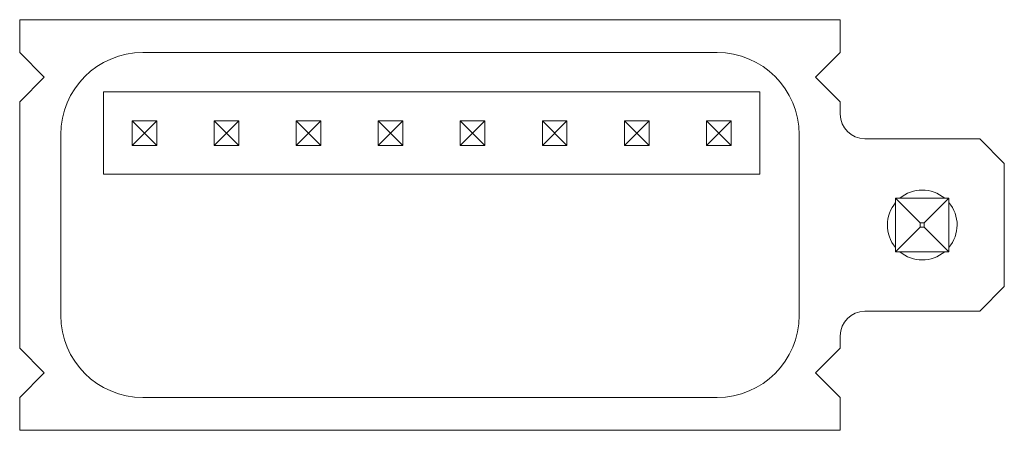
# Model space of a CAD drawing. Header units: millimetres. Extents: x 0 to 12, y 0 to 5.
import ezdxf

# ---------------------------------------------------------------- set-up
doc = ezdxf.new("R2010")
doc.units = ezdxf.units.MM

msp = doc.modelspace()

# ---------------------------------------------------------------- linework, layer by layer
at = {"color": 7, "linetype": 'Continuous', "lineweight": 15}
for p, q in [((10, 5), (0, 5)), ((0, 5), (0, 4.6)), ((10, 4.6), (10, 5)), ((0.3, 4.3), (0, 4.6)), ((8.5, 4.6), (1.5, 4.6)), ((10, 4.6), (9.7, 4.3)), ((0, 4), (0.3, 4.3)), ((9.7, 4.3), (10, 4)), ((9.02, 4.12), (1.02, 4.12)), ((1.02, 4.12), (1.02, 3.12)), ((9.02, 3.12), (9.02, 4.12)), ((0, 4), (0, 1)), ((10, 3.85), (10, 4)), ((1.67, 3.47), (1.37, 3.77)), ((1.67, 3.77), (1.37, 3.47)), ((1.37, 3.47), (1.37, 3.77)), ((1.37, 3.77), (1.67, 3.77)), ((1.67, 3.77), (1.67, 3.47)), ((2.37, 3.47), (2.67, 3.77)), ((2.67, 3.47), (2.37, 3.77)), ((2.37, 3.47), (2.37, 3.77)), ((2.37, 3.77), (2.67, 3.77)), ((2.67, 3.77), (2.67, 3.47)), ((3.37, 3.47), (3.67, 3.77)), ((3.67, 3.47), (3.37, 3.77)), ((3.37, 3.47), (3.37, 3.77)), ((3.37, 3.77), (3.67, 3.77)), ((3.67, 3.77), (3.67, 3.47)), ((4.37, 3.47), (4.67, 3.77)), ((4.37, 3.77), (4.67, 3.47)), ((4.37, 3.47), (4.37, 3.77)), ((4.37, 3.77), (4.67, 3.77)), ((4.67, 3.77), (4.67, 3.47)), ((5.37, 3.47), (5.67, 3.77)), ((5.37, 3.77), (5.67, 3.47)), ((5.37, 3.47), (5.37, 3.77)), ((5.37, 3.77), (5.67, 3.77)), ((5.67, 3.77), (5.67, 3.47)), ((6.37, 3.47), (6.67, 3.77)), ((6.37, 3.77), (6.67, 3.47)), ((6.37, 3.47), (6.37, 3.77)), ((6.37, 3.77), (6.67, 3.77)), ((6.67, 3.77), (6.67, 3.47)), ((7.37, 3.47), (7.67, 3.77)), ((7.37, 3.77), (7.67, 3.47)), ((7.37, 3.47), (7.37, 3.77)), ((7.37, 3.77), (7.67, 3.77)), ((7.67, 3.77), (7.67, 3.47)), ((8.37, 3.47), (8.67, 3.77)), ((8.37, 3.77), (8.67, 3.47)), ((8.37, 3.77), (8.67, 3.77)), ((8.37, 3.47), (8.37, 3.77)), ((8.67, 3.77), (8.67, 3.47)), ((0.5, 1.4), (0.5, 3.6)), ((9.5, 3.6), (9.5, 1.4)), ((11.7, 3.55), (10.3, 3.55)), ((12, 3.25), (11.7, 3.55)), ((1.67, 3.47), (1.37, 3.47)), ((2.67, 3.47), (2.37, 3.47)), ((3.67, 3.47), (3.37, 3.47)), ((4.67, 3.47), (4.37, 3.47)), ((5.67, 3.47), (5.37, 3.47)), ((6.67, 3.47), (6.37, 3.47)), ((7.67, 3.47), (7.37, 3.47)), ((8.67, 3.47), (8.37, 3.47)), ((12, 1.75), (12, 3.25)), ((1.02, 3.12), (9.02, 3.12)), ((10.975, 2.525), (10.675, 2.825)), ((10.675, 2.825), (11.325, 2.825)), ((10.675, 2.175), (10.675, 2.825)), ((11.025, 2.525), (11.325, 2.825)), ((11.325, 2.825), (11.325, 2.175)), ((11.025, 2.525), (10.975, 2.525)), ((10.975, 2.525), (10.975, 2.475)), ((11.025, 2.475), (11.025, 2.525)), ((10.975, 2.475), (10.675, 2.175)), ((10.975, 2.475), (11.025, 2.475)), ((11.025, 2.475), (11.325, 2.175)), ((11.325, 2.175), (10.675, 2.175)), ((11.7, 1.45), (12, 1.75)), ((10.3, 1.45), (11.7, 1.45)), ((10, 1), (10, 1.15)), ((0.3, 0.7), (0, 1)), ((10, 1), (9.7, 0.7)), ((0, 0.4), (0.3, 0.7)), ((9.7, 0.7), (10, 0.4)), ((0, 0.4), (0, 0)), ((8.5, 0.4), (1.5, 0.4)), ((10, 0), (10, 0.4)), ((0, 0), (10, 0))]:
    msp.add_line(p, q, dxfattribs=at)
for centre, radius, start, end in [((1.5, 3.6), 1, 90, 180), ((8.5, 3.6), 1, 0, 90), ((10.3, 3.85), 0.3, 180, 270), ((11, 2.5), 0.425, 49.8668, 130.1052), ((11, 2.5), 0.425, 139.8668, 220.1052), ((11, 2.5), 0.425, 319.8668, 40.1052), ((11, 2.5), 0.425, 229.8668, 310.1052), ((10.3, 1.15), 0.3, 90, 180), ((1.5, 1.4), 1, 180, 270), ((8.5, 1.4), 1, 270, 0)]:
    msp.add_arc(centre, radius, start, end, dxfattribs=at)

doc.saveas('drawing.dxf')
